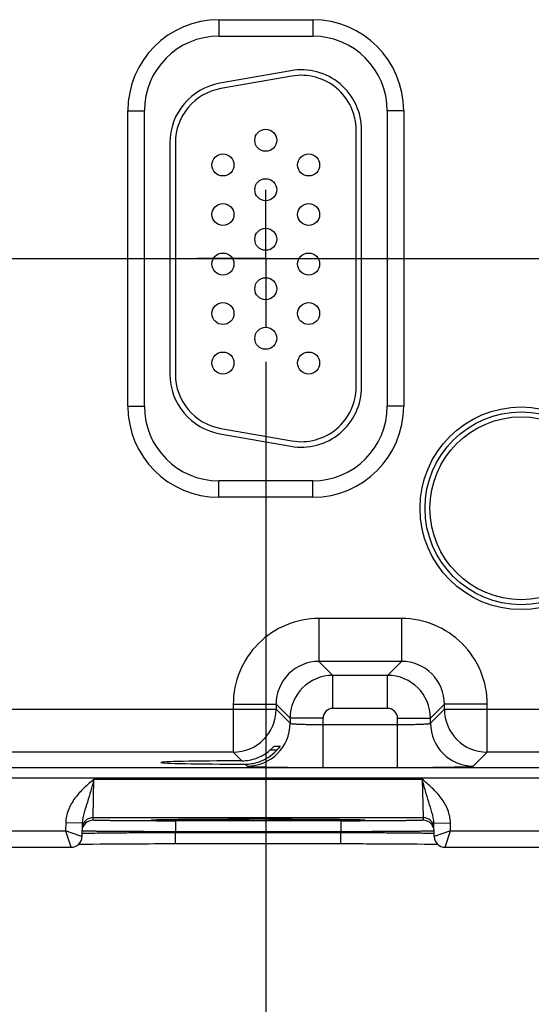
# Model space of a CAD drawing. Header units: inches. Extents: x 0 to 34, y 0 to 22.
# Tile 25 of 97: x 12.3 to 13.2, y 14.1 to 15.9. Entities that reach past the tile are written whole.
import ezdxf

# ---------------------------------------------------------------- set-up
doc = ezdxf.new("R2010")
doc.units = ezdxf.units.IN
doc.header["$LTSCALE"] = 1.87
doc.header["$MEASUREMENT"] = 0
doc.linetypes.add('CENTER', pattern=[0.6, 0.375, -0.075, 0.075, -0.075])
doc.layers.get('0').update_dxf_attribs({"linetype": 'CONTINUOUS'})
doc.layers.add('02___PRT_ALL_AXES', color=7, linetype='CONTINUOUS')
doc.layers.add('DIMENSIONS', color=7, linetype='CONTINUOUS')
doc.styles.get("Standard").update_dxf_attribs({"font": 'txt', "width": 0.8})
doc.dimstyles.new('DIMSTYLE_1', dxfattribs={"dimtxt": 0.125, "dimasz": 0.18, "dimexe": 0.125, "dimexo": 0.0625, "dimgap": 0.09, "dimtad": 0, "dimtih": 1, "dimtoh": 1, "dimzin": 4, "dimdsep": 46, "dimtxsty": 'STANDARD', "dimblk": '_FILLED', "dimblk1": '_FILLED', "dimblk2": '_FILLED', "dimcen": 0.09, "dimadec": 0, "dimazin": 0, "dimtp": 0.001, "dimtm": 0.001, "dimtfac": 1, "dimtofl": 0, "dimtmove": 0, "dimatfit": 3, "dimldrblk": '_FILLED', "dimfxl": 1, "dimtolj": 1, "dimtzin": 4, "dimarcsym": 0})

# ---------------------------------------------------------------- blocks, each defined once
blk = doc.blocks.new('*D12')
at = {"layer": 'DIMENSIONS', "color": 2, "linetype": 'CONTINUOUS'}
blk.add_line((19.9888, 14.4651), (19.9888, 13.7256), dxfattribs=at)
at = {"layer": 'DIMENSIONS', "color": 2, "linetype": 'CONTINUOUS', "insert": (19.9263, 13.6631), "char_height": 0.125, "width": 1.325, "attachment_point": 3, "rotation": 90, "line_spacing_factor": 0.9}
blk.add_mtext('15.99{\\Ftxt.shx;\\W1.000000;\\H0.125000; }[406.3]', dxfattribs=at)
blk = doc.blocks.new('_FILLED')
at = {"color": 0, "linetype": 'BYBLOCK'}
blk.add_solid([(0, 0), (-1, 0.1736), (-1, -0.1736)], dxfattribs=at)
blk = doc.blocks.new('*D17')
at = {"layer": 'DIMENSIONS', "color": 2, "linetype": 'CONTINUOUS'}
blk.add_line((7.3533, 15.4833), (20.6763, 15.4833), dxfattribs=at)
at = {"layer": 'DIMENSIONS', "color": 2, "linetype": 'CONTINUOUS', "insert": (20.7388, 15.5458), "char_height": 0.125, "width": 1.125, "attachment_point": 1, "line_spacing_factor": 0.9}
blk.add_mtext('1.07{\\Ftxt.shx;\\W1.000000;\\H0.125000; }[27.2]', dxfattribs=at)
blk = doc.blocks.new('*D23')
at = {"layer": 'DIMENSIONS', "color": 2, "linetype": 'CONTINUOUS'}
blk.add_line((12.7458, 15.2958), (12.7458, 13.7256), dxfattribs=at)
at = {"layer": 'DIMENSIONS', "color": 2, "linetype": 'CONTINUOUS', "insert": (12.6833, 13.6631), "char_height": 0.125, "width": 1.225, "attachment_point": 3, "rotation": 90, "line_spacing_factor": 0.9}
blk.add_mtext('8.75{\\Ftxt.shx;\\W1.000000;\\H0.125000; }[222.3]', dxfattribs=at)
blk = doc.blocks.new('*D24')
at = {"layer": 'DIMENSIONS', "color": 2, "linetype": 'CONTINUOUS'}
blk.add_line((13.6758, 15.2958), (13.6758, 13.7256), dxfattribs=at)
at = {"layer": 'DIMENSIONS', "color": 2, "linetype": 'CONTINUOUS', "insert": (13.6133, 13.6631), "char_height": 0.125, "width": 1.225, "attachment_point": 3, "rotation": 90, "line_spacing_factor": 0.9}
blk.add_mtext('9.68{\\Ftxt.shx;\\W1.000000;\\H0.125000; }[245.9]', dxfattribs=at)
blk = doc.blocks.new('*D25')
at = {"layer": 'DIMENSIONS', "color": 2, "linetype": 'CONTINUOUS'}
blk.add_line((14.6058, 15.2958), (14.6058, 13.7256), dxfattribs=at)
at = {"layer": 'DIMENSIONS', "color": 2, "linetype": 'CONTINUOUS', "insert": (14.5433, 13.6631), "char_height": 0.125, "width": 1.325, "attachment_point": 3, "rotation": 90, "line_spacing_factor": 0.9}
blk.add_mtext('10.61{\\Ftxt.shx;\\W1.000000;\\H0.125000; }[269.5]', dxfattribs=at)
blk = doc.blocks.new('*D26')
at = {"layer": 'DIMENSIONS', "color": 2, "linetype": 'CONTINUOUS'}
blk.add_line((15.5358, 15.2958), (15.5358, 13.7256), dxfattribs=at)
at = {"layer": 'DIMENSIONS', "color": 2, "linetype": 'CONTINUOUS', "insert": (15.4733, 13.6631), "char_height": 0.125, "width": 1.325, "attachment_point": 3, "rotation": 90, "line_spacing_factor": 0.9}
blk.add_mtext('11.54{\\Ftxt.shx;\\W1.000000;\\H0.125000; }[293.1]', dxfattribs=at)
blk = doc.blocks.new('*D27')
at = {"layer": 'DIMENSIONS', "color": 2, "linetype": 'CONTINUOUS'}
blk.add_line((16.4658, 15.2958), (16.4658, 13.7256), dxfattribs=at)
at = {"layer": 'DIMENSIONS', "color": 2, "linetype": 'CONTINUOUS', "insert": (16.4033, 13.6631), "char_height": 0.125, "width": 1.325, "attachment_point": 3, "rotation": 90, "line_spacing_factor": 0.9}
blk.add_mtext('12.47{\\Ftxt.shx;\\W1.000000;\\H0.125000; }[316.8]', dxfattribs=at)
blk = doc.blocks.new('*D28')
at = {"layer": 'DIMENSIONS', "color": 2, "linetype": 'CONTINUOUS'}
blk.add_line((17.3958, 15.2958), (17.3958, 13.7256), dxfattribs=at)
at = {"layer": 'DIMENSIONS', "color": 2, "linetype": 'CONTINUOUS', "insert": (17.3333, 13.6631), "char_height": 0.125, "width": 1.325, "attachment_point": 3, "rotation": 90, "line_spacing_factor": 0.9}
blk.add_mtext('13.40{\\Ftxt.shx;\\W1.000000;\\H0.125000; }[340.4]', dxfattribs=at)
blk = doc.blocks.new('*D29')
at = {"layer": 'DIMENSIONS', "color": 2, "linetype": 'CONTINUOUS'}
blk.add_line((18.3258, 15.2958), (18.3258, 13.7256), dxfattribs=at)
at = {"layer": 'DIMENSIONS', "color": 2, "linetype": 'CONTINUOUS', "insert": (18.2633, 13.6631), "char_height": 0.125, "width": 1.125, "attachment_point": 3, "rotation": 90, "line_spacing_factor": 0.9}
blk.add_mtext('14.33{\\Ftxt.shx;\\W1.000000;\\H0.125000; }[364]', dxfattribs=at)
blk = doc.blocks.new('*D30')
at = {"layer": 'DIMENSIONS', "color": 2, "linetype": 'CONTINUOUS'}
blk.add_line((19.2558, 15.2958), (19.2558, 13.7256), dxfattribs=at)
at = {"layer": 'DIMENSIONS', "color": 2, "linetype": 'CONTINUOUS', "insert": (19.1933, 13.6631), "char_height": 0.125, "width": 1.325, "attachment_point": 3, "rotation": 90, "line_spacing_factor": 0.9}
blk.add_mtext('15.26{\\Ftxt.shx;\\W1.000000;\\H0.125000; }[387.6]', dxfattribs=at)

msp = doc.modelspace()

# ---------------------------------------------------------------- linework, layer by layer
at = {"color": 7, "linetype": 'CONTINUOUS'}
for p, q in [((12.6603, 15.9174), (12.8313, 15.9174)), ((12.6603, 15.9174), (12.6603, 15.8874)), ((12.8313, 15.9174), (12.8313, 15.8874)), ((12.6603, 15.8874), (12.8313, 15.8874)), ((12.7912, 15.8247), (12.6622, 15.8019)), ((12.793, 15.8148), (12.664, 15.7921)), ((12.4948, 15.7518), (12.5248, 15.7518)), ((12.4948, 15.2148), (12.4948, 15.7518)), ((12.5248, 15.2148), (12.5248, 15.7518)), ((12.9968, 15.7518), (12.9668, 15.7518)), ((12.9668, 15.7518), (12.9668, 15.2148)), ((12.9968, 15.7518), (12.9968, 15.2148)), ((12.9103, 15.2503), (12.9103, 15.7163)), ((12.9203, 15.2503), (12.9203, 15.7163)), ((12.5713, 15.6936), (12.5713, 15.2731)), ((12.5813, 15.6936), (12.5813, 15.2731)), ((12.4948, 15.2148), (12.5248, 15.2148)), ((12.9968, 15.2148), (12.9668, 15.2148)), ((12.6622, 15.1648), (12.7912, 15.142)), ((12.664, 15.1746), (12.793, 15.1519)), ((12.8313, 15.0793), (12.6603, 15.0793)), ((12.6603, 15.0493), (12.6603, 15.0793)), ((12.8313, 15.0493), (12.8313, 15.0793)), ((12.8313, 15.0493), (12.6603, 15.0493)), ((12.9929, 14.829), (12.8426, 14.829)), ((12.8426, 14.829), (12.8426, 14.751)), ((12.9929, 14.829), (12.9929, 14.751)), ((12.9929, 14.751), (12.8426, 14.751)), ((12.8426, 14.751), (12.868, 14.7256)), ((12.9929, 14.751), (12.9676, 14.7256)), ((12.9676, 14.7256), (12.868, 14.7256)), ((12.868, 14.6656), (12.868, 14.7256)), ((12.9676, 14.6656), (12.9676, 14.7256)), ((12.1409, 14.664), (12.7646, 14.664)), ((12.6866, 14.673), (12.7646, 14.673)), ((12.6866, 14.673), (12.6866, 14.586)), ((12.7646, 14.673), (12.79, 14.6476)), ((12.7646, 14.673), (12.7646, 14.664)), ((12.7646, 14.664), (12.79, 14.6386)), ((12.9676, 14.6656), (12.868, 14.6656)), ((13.0709, 14.673), (13.0456, 14.6476)), ((13.0456, 14.6386), (13.0709, 14.664)), ((13.1489, 14.673), (13.0709, 14.673)), ((13.0709, 14.664), (13.0709, 14.673)), ((13.0709, 14.664), (13.6946, 14.664)), ((13.1489, 14.586), (13.1489, 14.673)), ((12.85, 14.6476), (12.79, 14.6476)), ((12.79, 14.6476), (12.79, 14.6386)), ((12.85, 14.5583), (12.85, 14.6476)), ((12.9856, 14.6476), (13.0456, 14.6476)), ((12.9856, 14.5583), (12.9856, 14.6476)), ((13.0456, 14.6386), (13.0456, 14.6476)), ((12.85, 14.6362), (12.9856, 14.6362)), ((12.6866, 14.586), (12.2189, 14.586)), ((12.6866, 14.586), (12.7022, 14.5704)), ((12.7657, 14.5895), (12.7533, 14.5895)), ((12.7614, 14.5972), (12.7717, 14.5972)), ((12.7717, 14.5972), (12.7692, 14.5936)), ((13.1235, 14.5606), (13.1489, 14.586)), ((13.6166, 14.586), (13.1489, 14.586)), ((6.7202, 14.5582), (19.6905, 14.5582)), ((12.7084, 14.5643), (12.712, 14.5606)), ((12.85, 14.5583), (12.9856, 14.5583)), ((6.7202, 14.5392), (19.6905, 14.5392)), ((12.4315, 14.467), (12.4331, 14.537)), ((12.4331, 14.537), (13.0304, 14.537)), ((13.0304, 14.537), (13.032, 14.467)), ((12.4315, 14.467), (13.032, 14.467)), ((12.4315, 14.4623), (12.4315, 14.467)), ((12.5404, 14.4631), (12.5405, 14.4631)), ((12.5405, 14.4631), (12.5406, 14.4631)), ((12.5406, 14.4631), (12.5408, 14.4631)), ((12.5408, 14.4631), (12.5411, 14.4631)), ((12.5411, 14.4631), (12.5415, 14.4632)), ((12.5415, 14.4632), (12.542, 14.4632)), ((12.542, 14.4632), (12.5428, 14.4632)), ((12.5428, 14.4632), (12.5441, 14.4633)), ((12.5441, 14.4633), (12.5458, 14.4633)), ((12.5458, 14.4633), (12.5482, 14.4634)), ((12.5482, 14.4634), (12.5525, 14.4635)), ((12.5525, 14.4635), (12.5595, 14.4636)), ((12.5595, 14.4636), (12.5689, 14.4638)), ((12.5689, 14.4638), (12.5806, 14.4639)), ((12.5806, 14.4639), (12.5883, 14.464)), ((12.8821, 14.461), (12.5814, 14.461)), ((12.5814, 14.461), (12.5814, 14.4414)), ((12.5883, 14.464), (12.5946, 14.4641)), ((12.5946, 14.4641), (12.599, 14.4641)), ((12.599, 14.4641), (12.6036, 14.4641)), ((12.6036, 14.4641), (12.6084, 14.4642)), ((12.6084, 14.4642), (12.6121, 14.4642)), ((12.6121, 14.4642), (12.6159, 14.4642)), ((12.6159, 14.4642), (12.6185, 14.4642)), ((12.6185, 14.4642), (12.6225, 14.4643)), ((12.6225, 14.4643), (12.6266, 14.4643)), ((12.6266, 14.4643), (12.6294, 14.4643)), ((12.6294, 14.4643), (12.6336, 14.4643)), ((12.6336, 14.4643), (12.6365, 14.4643)), ((12.6365, 14.4643), (12.6395, 14.4644)), ((12.6395, 14.4644), (12.6425, 14.4644)), ((12.6425, 14.4644), (12.647, 14.4644)), ((12.647, 14.4644), (12.6501, 14.4644)), ((12.6501, 14.4644), (12.6532, 14.4644)), ((12.6532, 14.4644), (12.6564, 14.4644)), ((12.6564, 14.4644), (12.6596, 14.4644)), ((12.6596, 14.4644), (12.6628, 14.4644)), ((12.6628, 14.4644), (12.6661, 14.4645)), ((12.6661, 14.4645), (12.6694, 14.4645)), ((12.6691, 14.4645), (12.6699, 14.4645)), ((12.6694, 14.4645), (12.6728, 14.4645)), ((12.6699, 14.4645), (12.6777, 14.4645)), ((12.6728, 14.4645), (12.6762, 14.4645)), ((12.6762, 14.4645), (12.6796, 14.4645)), ((12.6796, 14.4645), (12.683, 14.4645)), ((12.683, 14.4645), (12.6865, 14.4645)), ((12.6865, 14.4645), (12.69, 14.4645)), ((12.69, 14.4645), (12.6936, 14.4645)), ((12.6936, 14.4645), (12.6971, 14.4645)), ((12.6971, 14.4645), (12.7007, 14.4645)), ((12.7007, 14.4645), (12.7044, 14.4645)), ((12.7044, 14.4645), (12.708, 14.4645)), ((12.708, 14.4645), (12.7117, 14.4645)), ((12.7117, 14.4645), (12.7154, 14.4645)), ((12.7154, 14.4645), (12.7191, 14.4646)), ((12.7191, 14.4646), (12.7228, 14.4646)), ((12.7228, 14.4646), (12.7352, 14.4646)), ((12.7352, 14.4646), (12.7427, 14.4646)), ((12.7427, 14.4646), (12.7501, 14.4645)), ((12.7501, 14.4645), (12.7573, 14.4645)), ((12.7573, 14.4645), (12.762, 14.4645)), ((12.762, 14.4645), (12.7689, 14.4645)), ((12.7689, 14.4645), (12.7757, 14.4645)), ((12.7757, 14.4645), (12.7802, 14.4645)), ((12.7802, 14.4645), (12.7867, 14.4645)), ((12.7867, 14.4645), (12.7931, 14.4645)), ((12.7927, 14.4645), (12.7935, 14.4645)), ((12.7931, 14.4645), (12.7993, 14.4644)), ((12.7935, 14.4645), (12.8187, 14.4644)), ((12.7993, 14.4644), (12.8033, 14.4644)), ((12.8033, 14.4644), (12.8092, 14.4644)), ((12.8092, 14.4644), (12.815, 14.4644)), ((12.815, 14.4644), (12.8206, 14.4644)), ((12.8206, 14.4644), (12.826, 14.4643)), ((12.826, 14.4643), (12.8312, 14.4643)), ((12.8312, 14.4643), (12.8379, 14.4643)), ((12.8379, 14.4643), (12.8444, 14.4642)), ((12.8444, 14.4642), (12.8505, 14.4642)), ((12.8505, 14.4642), (12.8592, 14.4641)), ((12.8592, 14.4641), (12.8747, 14.464)), ((12.8747, 14.464), (12.8878, 14.4639)), ((12.8821, 14.461), (12.8821, 14.4414)), ((12.8878, 14.4639), (12.8987, 14.4637)), ((12.8987, 14.4637), (12.9068, 14.4636)), ((12.9068, 14.4636), (12.9126, 14.4635)), ((12.9126, 14.4635), (12.916, 14.4634)), ((12.916, 14.4634), (12.9183, 14.4633)), ((12.9183, 14.4633), (12.9199, 14.4633)), ((12.9199, 14.4633), (12.921, 14.4632)), ((12.921, 14.4632), (12.9217, 14.4632)), ((12.9217, 14.4632), (12.9222, 14.4632)), ((12.9222, 14.4632), (12.9225, 14.4631)), ((12.9225, 14.4631), (12.9228, 14.4631)), ((12.9228, 14.4631), (12.923, 14.4631)), ((13.032, 14.467), (13.0321, 14.4623)), ((12.1521, 14.4431), (12.3815, 14.4431)), ((12.3817, 14.4573), (12.3815, 14.4431)), ((12.3815, 14.4431), (12.3915, 14.4124)), ((12.4075, 14.4341), (12.3815, 14.4431)), ((12.4117, 14.4567), (12.3817, 14.4573)), ((12.4117, 14.4567), (12.4113, 14.4328)), ((13.0519, 14.4567), (13.0818, 14.4573)), ((13.0523, 14.4328), (13.0519, 14.4567)), ((13.0821, 14.4431), (13.0523, 14.4328)), ((13.0723, 14.4131), (13.0821, 14.4431)), ((13.0821, 14.4431), (13.0818, 14.4573)), ((13.0821, 14.4431), (13.3115, 14.4431)), ((12.4113, 14.4328), (12.4075, 14.4341)), ((12.8821, 14.4414), (12.5814, 14.4414)), ((12.5814, 14.4394), (12.5814, 14.4414)), ((12.8822, 14.4394), (12.5814, 14.4394)), ((12.5814, 14.4198), (12.5814, 14.4394)), ((12.8822, 14.4394), (12.8821, 14.4414)), ((12.8822, 14.4198), (12.8822, 14.4394)), ((12.1423, 14.4131), (12.3913, 14.4131)), ((12.4052, 14.4187), (12.4113, 14.4189)), ((12.4113, 14.4189), (12.4198, 14.419)), ((12.4198, 14.419), (12.4303, 14.4191)), ((12.4303, 14.4191), (12.4446, 14.4193)), ((12.4446, 14.4193), (12.4601, 14.4194)), ((12.4601, 14.4194), (12.4762, 14.4195)), ((12.4762, 14.4195), (12.488, 14.4196)), ((12.488, 14.4196), (12.4985, 14.4196)), ((12.4985, 14.4196), (12.5073, 14.4197)), ((12.5073, 14.4197), (12.5164, 14.4197)), ((12.5164, 14.4197), (12.5259, 14.4197)), ((12.5259, 14.4197), (12.5332, 14.4197)), ((12.5332, 14.4197), (12.5432, 14.4198)), ((12.5432, 14.4198), (12.5508, 14.4198)), ((12.5508, 14.4198), (12.5613, 14.4198)), ((12.5613, 14.4198), (12.5692, 14.4198)), ((12.5692, 14.4198), (12.58, 14.4198)), ((12.58, 14.4198), (12.8854, 14.4198)), ((12.8854, 14.4198), (12.8925, 14.4198)), ((12.8925, 14.4198), (12.8995, 14.4198)), ((12.8995, 14.4198), (12.9042, 14.4198)), ((12.9042, 14.4198), (12.911, 14.4198)), ((12.911, 14.4198), (12.9156, 14.4198)), ((12.9156, 14.4198), (12.9223, 14.4198)), ((12.9223, 14.4198), (12.9289, 14.4197)), ((12.9289, 14.4197), (12.9332, 14.4197)), ((12.9332, 14.4197), (12.9396, 14.4197)), ((12.9396, 14.4197), (12.9459, 14.4197)), ((12.9459, 14.4197), (12.9521, 14.4197)), ((12.9521, 14.4197), (12.9581, 14.4197)), ((12.9581, 14.4197), (12.964, 14.4196)), ((12.964, 14.4196), (12.9716, 14.4196)), ((12.9716, 14.4196), (12.979, 14.4196)), ((12.979, 14.4196), (12.9861, 14.4195)), ((12.9861, 14.4195), (12.9945, 14.4195)), ((12.9945, 14.4195), (13.0056, 14.4194)), ((13.0056, 14.4194), (13.0213, 14.4193)), ((13.0213, 14.4193), (13.0347, 14.4191)), ((13.0347, 14.4191), (13.0449, 14.419)), ((13.0449, 14.419), (13.0533, 14.4188)), ((13.0533, 14.4188), (13.0584, 14.4187)), ((13.0723, 14.4131), (13.3213, 14.4131))]:
    msp.add_line(p, q, dxfattribs=at)
for points in [[(12.5403, 14.4631), (12.5403, 14.4631), (12.5404, 14.4631)], [(12.923, 14.4631), (12.9231, 14.4631), (12.9232, 14.4631), (12.9232, 14.4631)]]:
    msp.add_lwpolyline(points, dxfattribs=at)
for centre, radius in [((12.7458, 15.6983), 0.02), ((12.6678, 15.6533), 0.02), ((12.8238, 15.6533), 0.02), ((12.7458, 15.6083), 0.02), ((12.6678, 15.5633), 0.02), ((12.8238, 15.5633), 0.02), ((12.7458, 15.5183), 0.02), ((12.6678, 15.4733), 0.02), ((12.8238, 15.4733), 0.02), ((12.7458, 15.4283), 0.02), ((12.6678, 15.3833), 0.02), ((12.8238, 15.3833), 0.02), ((12.7458, 15.3383), 0.02), ((12.6678, 15.2933), 0.02), ((12.8238, 15.2933), 0.02), ((13.2108, 15.0293), 0.1842), ((13.2108, 15.0293), 0.1752), ((13.2108, 15.0293), 0.1752), ((13.2108, 15.0293), 0.1662)]:
    msp.add_circle(centre, radius, dxfattribs=at)
for centre, radius, start, end in [((12.6603, 15.7518), 0.1655, 90, 180), ((12.8313, 15.7518), 0.1655, 0, 90), ((12.6603, 15.7518), 0.1355, 90, 180), ((12.8313, 15.7518), 0.1355, 0, 90), ((12.8103, 15.7163), 0.11, 0, 100), ((12.8103, 15.7163), 0.1, 0, 100), ((12.6813, 15.6936), 0.11, 100, 180), ((12.6813, 15.6936), 0.1, 100, 180), ((12.6813, 15.2731), 0.11, 180, 260), ((12.6813, 15.2731), 0.1, 180, 260), ((12.8103, 15.2503), 0.11, 260, 360), ((12.8103, 15.2503), 0.1, 260, 360), ((12.6603, 15.2148), 0.1655, 180, 270), ((12.6603, 15.2148), 0.1355, 180, 270), ((12.8313, 15.2148), 0.1655, 270, 360), ((12.8313, 15.2148), 0.1355, 270, 360), ((12.8426, 14.673), 0.156, 89.9968, 180.0032), ((12.9929, 14.673), 0.156, 359.9968, 90.0032), ((12.8426, 14.673), 0.078, 89.9731, 180.0269), ((12.993, 14.673), 0.078, 359.9731, 90.0269), ((12.868, 14.6476), 0.078, 90.0157, 179.9843), ((12.9675, 14.6476), 0.078, 0.0157, 89.9843), ((12.6866, 14.664), 0.078, 270.0209, 359.9791), ((12.868, 14.6476), 0.018, 89.9968, 180.0032), ((12.9676, 14.6476), 0.018, 359.9968, 90.0032), ((13.1489, 14.664), 0.078, 180.021, 269.979), ((12.712, 14.6386), 0.078, 270.021, 359.979), ((13.1236, 14.6386), 0.078, 180.021, 269.979), ((12.7017, 14.6494), 0.0791, 292.3257, 310.7264), ((12.7085, 14.6417), 0.0774, 287.4712, 317.598), ((12.7173, 14.6338), 0.0657, 317.5183, 322.2666), ((12.702, 14.649), 0.0786, 270.1859, 290.0782), ((12.7085, 14.6422), 0.0779, 269.9093, 287.3972), ((12.702, 14.649), 0.0786, 290.0695, 292.2712), ((12.4315, 14.447), 0.02, 89.9988, 174.0557), ((12.4315, 14.4423), 0.02, 90.0018, 159.2182), ((12.5813, 31.3422), 16.8812, 269.88052, 270.00023), ((12.7311, -6.7221), 21.1866, 89.99809, 90.14426), ((12.732, -6.9923), 21.4569, 89.8381, 90.00066), ((12.8825, 31.0899), 16.6289, 269.99887, 270.1204), ((13.032, 14.447), 0.02, 5.9442, 90.0012), ((13.0321, 14.4423), 0.02, 20.7819, 89.9982), ((13.032, 14.4423), 0.0201, 5.9764, 20.7377), ((12.3913, 14.4331), 0.02, 269.9965, 358.9986), ((13.0723, 14.4331), 0.02, 181.0014, 270.003)]:
    msp.add_arc(centre, radius, start, end, dxfattribs=at)
msp.add_ellipse((12.7318, 14.5673), major_axis=(0.1771, 0), ratio=0.017455, start_param=1.73829, end_param=4.579802, dxfattribs=at)
for points, knots in [([(12.79, 14.6386), (12.7901, 14.6385), (12.7906, 14.6383), (12.7915, 14.6381), (12.793, 14.6379), (12.795, 14.6377), (12.7976, 14.6375), (12.8019, 14.6372), (12.8085, 14.6369), (12.8174, 14.6366), (12.8276, 14.6364), (12.8386, 14.6363), (12.8461, 14.6362), (12.85, 14.6362)], [0, 0, 0, 0, 0.007465, 0.023634, 0.048801, 0.082831, 0.125437, 0.176242, 0.300498, 0.450998, 0.622121, 0.807436, 1, 1, 1, 1]), ([(12.9856, 14.6362), (12.9894, 14.6362), (12.997, 14.6363), (13.008, 14.6364), (13.0182, 14.6366), (13.0271, 14.6369), (13.0336, 14.6372), (13.038, 14.6375), (13.0405, 14.6377), (13.0425, 14.6379), (13.0441, 14.6381), (13.045, 14.6383), (13.0455, 14.6385), (13.0456, 14.6386)], [0, 0, 0, 0, 0.192564, 0.377879, 0.549002, 0.699502, 0.823758, 0.874563, 0.917169, 0.951199, 0.976366, 0.992535, 1, 1, 1, 1]), ([(12.7533, 14.5895), (12.7543, 14.5903), (12.7557, 14.5916), (12.7574, 14.5932), (12.7586, 14.5944), (12.7596, 14.5954), (12.7604, 14.5963), (12.761, 14.5968), (12.7613, 14.5972), (12.7614, 14.5972)], [0, 0, 0, 0, 0.341985, 0.503266, 0.652899, 0.785737, 0.894534, 0.969658, 1, 1, 1, 1]), ([(12.712, 14.5606), (12.7121, 14.5606), (12.7124, 14.5605), (12.713, 14.5604), (12.7139, 14.5603), (12.7158, 14.5601), (12.7189, 14.5599), (12.7236, 14.5597), (12.7295, 14.5595), (12.7364, 14.5593), (12.7445, 14.5591), (12.7572, 14.5589), (12.775, 14.5586), (12.7984, 14.5584), (12.8237, 14.5583), (12.8411, 14.5583), (12.85, 14.5583)], [0, 0, 0, 0, 0.002193, 0.006647, 0.013411, 0.022486, 0.047491, 0.081449, 0.124045, 0.174884, 0.233488, 0.299307, 0.450055, 0.621474, 0.807109, 1, 1, 1, 1]), ([(12.9856, 14.5583), (12.9944, 14.5583), (13.0119, 14.5583), (13.0372, 14.5584), (13.0605, 14.5586), (13.0784, 14.5589), (13.091, 14.5591), (13.0991, 14.5593), (13.1061, 14.5595), (13.112, 14.5597), (13.1166, 14.5599), (13.1198, 14.5601), (13.1216, 14.5603), (13.1226, 14.5604), (13.1231, 14.5605), (13.1235, 14.5606), (13.1235, 14.5606)], [0, 0, 0, 0, 0.192891, 0.378526, 0.549945, 0.700693, 0.766512, 0.825116, 0.875955, 0.918551, 0.952509, 0.977514, 0.986589, 0.993353, 0.997807, 1, 1, 1, 1]), ([(12.4331, 14.537), (12.4269, 14.5317), (12.4146, 14.521), (12.3979, 14.503), (12.3854, 14.4817), (12.3819, 14.4654), (12.3817, 14.4573)], [0, 0, 0, 0, 0.250433, 0.500695, 0.750607, 1, 1, 1, 1]), ([(12.4331, 14.537), (12.4312, 14.5299), (12.4273, 14.5159), (12.4213, 14.4956), (12.415, 14.4764), (12.4118, 14.4633), (12.4117, 14.4567)], [0, 0, 0, 0, 0.26692, 0.521785, 0.762128, 1, 1, 1, 1]), ([(13.0818, 14.4573), (13.0817, 14.4654), (13.0782, 14.4817), (13.0657, 14.503), (13.049, 14.521), (13.0366, 14.5317), (13.0304, 14.537)], [0, 0, 0, 0, 0.249434, 0.499356, 0.749606, 1, 1, 1, 1]), ([(13.0519, 14.4567), (13.0517, 14.4633), (13.0485, 14.4764), (13.0422, 14.4956), (13.0362, 14.5159), (13.0324, 14.5299), (13.0304, 14.537)], [0, 0, 0, 0, 0.237871, 0.478216, 0.733079, 1, 1, 1, 1]), ([(12.5461, 14.4611), (12.5382, 14.4611), (12.523, 14.4611), (12.5011, 14.4612), (12.4815, 14.4613), (12.4668, 14.4615), (12.4565, 14.4616), (12.4501, 14.4617), (12.4446, 14.4618), (12.44, 14.4619), (12.4368, 14.462), (12.4348, 14.4621), (12.4336, 14.4621), (12.4327, 14.4622), (12.432, 14.4622), (12.4317, 14.4623), (12.4315, 14.4623), (12.4315, 14.4623)], [0, 0, 0, 0, 0.206573, 0.398898, 0.571634, 0.71999, 0.783713, 0.839858, 0.88804, 0.927922, 0.959234, 0.971605, 0.98176, 0.989679, 0.99535, 0.998776, 1, 1, 1, 1]), ([(12.5464, 14.4624), (12.5436, 14.4625), (12.5326, 14.4628), (12.5435, 14.4633), (12.5462, 14.4633)], [0, 0, 0, 0, 0.507679, 1, 1, 1, 1]), ([(12.5462, 14.4633), (12.5615, 14.4638), (12.6025, 14.4641), (12.6435, 14.4644), (12.6691, 14.4645)], [0, 0, 0, 0, 0.373944, 1, 1, 1, 1]), ([(12.7318, 14.4612), (12.6933, 14.4612), (12.6405, 14.4613), (12.5787, 14.4618), (12.5554, 14.4621), (12.5464, 14.4624)], [0, 0, 0, 0, 0.622445, 0.854331, 1, 1, 1, 1]), ([(12.9174, 14.4624), (12.9084, 14.4621), (12.8851, 14.4618), (12.8233, 14.4613), (12.7704, 14.4612), (12.7318, 14.4612)], [0, 0, 0, 0, 0.144833, 0.376549, 1, 1, 1, 1]), ([(12.8187, 14.4644), (12.8391, 14.4643), (12.8719, 14.4641), (12.9048, 14.4637), (12.9171, 14.4634)], [0, 0, 0, 0, 0.622032, 1, 1, 1, 1]), ([(12.9171, 14.4634), (12.9199, 14.4633), (12.931, 14.4629), (12.9201, 14.4625), (12.9174, 14.4624)], [0, 0, 0, 0, 0.506993, 1, 1, 1, 1]), ([(13.0321, 14.4623), (13.0321, 14.4623), (13.0318, 14.4623), (13.0315, 14.4622), (13.0308, 14.4622), (13.0299, 14.4621), (13.0288, 14.4621), (13.0267, 14.462), (13.0235, 14.4619), (13.019, 14.4618), (13.0134, 14.4617), (13.007, 14.4616), (12.9968, 14.4615), (12.9821, 14.4613), (12.9624, 14.4612), (12.9406, 14.4611), (12.9253, 14.4611), (12.9174, 14.4611)], [0, 0, 0, 0, 0.001224, 0.00465, 0.010321, 0.01824, 0.028394, 0.040766, 0.072077, 0.111958, 0.16014, 0.216285, 0.280008, 0.428364, 0.6011, 0.793426, 1, 1, 1, 1]), ([(12.5814, 14.4414), (12.5704, 14.4414), (12.5487, 14.4414), (12.5172, 14.4416), (12.4923, 14.4417), (12.4739, 14.4418), (12.4616, 14.4419), (12.4504, 14.442), (12.4405, 14.4421), (12.432, 14.4422), (12.4249, 14.4423), (12.4199, 14.4424), (12.4167, 14.4424), (12.4148, 14.4425), (12.4135, 14.4425), (12.4124, 14.4425), (12.4119, 14.4427), (12.4115, 14.4426), (12.4115, 14.4427)], [0, 0, 0, 0, 0.195111, 0.382711, 0.555605, 0.634428, 0.707137, 0.773035, 0.831485, 0.881925, 0.923871, 0.956921, 0.970006, 0.980756, 0.989145, 0.995152, 0.998767, 1, 1, 1, 1]), ([(13.0521, 14.4427), (13.0521, 14.4426), (13.0517, 14.4427), (13.0512, 14.4425), (13.0501, 14.4425), (13.0487, 14.4425), (13.0469, 14.4424), (13.0437, 14.4424), (13.0387, 14.4423), (13.0316, 14.4422), (13.023, 14.4421), (13.0131, 14.442), (13.0019, 14.4419), (12.9896, 14.4418), (12.9712, 14.4417), (12.9464, 14.4416), (12.9149, 14.4414), (12.8932, 14.4414), (12.8821, 14.4414)], [0, 0, 0, 0, 0.001233, 0.004848, 0.010855, 0.019244, 0.029994, 0.043079, 0.076129, 0.118075, 0.168515, 0.226965, 0.292863, 0.365572, 0.444395, 0.617289, 0.804889, 1, 1, 1, 1]), ([(12.5814, 14.4394), (12.5603, 14.4394), (12.5297, 14.4393), (12.4905, 14.4391), (12.4654, 14.4389), (12.4445, 14.4386), (12.4301, 14.4384), (12.4212, 14.4382), (12.4166, 14.4381), (12.4136, 14.438), (12.4121, 14.4379), (12.4116, 14.4378)], [0, 0, 0, 0, 0.372158, 0.541364, 0.690991, 0.815629, 0.910768, 0.946154, 0.972968, 0.990968, 1, 1, 1, 1]), ([(13.0522, 14.4378), (13.0522, 14.4379), (13.0518, 14.4378), (13.0513, 14.438), (13.0502, 14.438), (13.0488, 14.4381), (13.0469, 14.4381), (13.0437, 14.4382), (13.0387, 14.4383), (13.0316, 14.4385), (13.0231, 14.4386), (13.0132, 14.4387), (13.002, 14.4388), (12.9897, 14.4389), (12.9713, 14.4391), (12.9464, 14.4392), (12.9149, 14.4394), (12.8932, 14.4394), (12.8822, 14.4394)], [0, 0, 0, 0, 0.001269, 0.004904, 0.010927, 0.019331, 0.030094, 0.043192, 0.076265, 0.118231, 0.168685, 0.227145, 0.293046, 0.365752, 0.444565, 0.617421, 0.804963, 1, 1, 1, 1])]:
    msp.add_open_spline(points, degree=3, knots=knots, dxfattribs=at)
msp.add_open_spline([(13.0523, 14.4328), (13.0523, 14.4328), (13.0523, 14.4328), (13.0523, 14.4328)], degree=3, dxfattribs=at)
at = {"layer": '02___PRT_ALL_AXES', "color": 7, "linetype": 'CENTER'}
for p, q in [((12.7458, 15.4833), (12.7458, 15.6084)), ((11.8158, 15.4833), (12.6208, 15.4833)), ((12.7458, 15.4833), (12.6208, 15.4833)), ((12.7458, 15.4833), (13.5508, 15.4833)), ((12.7458, 15.4833), (12.7458, 15.3583))]:
    msp.add_line(p, q, dxfattribs=at)

# ---------------------------------------------------------------- dimensions: what is measured, and where the dimension line sits
at = {"layer": 'DIMENSIONS', "color": 2, "linetype": 'CONTINUOUS'}
for feature_location, offset, dtype, origin, picture, middle in [((7.3533, 15.4833), (13.323, 0), 0, (7.2908, 14.4131), '*D17', (21.3013, 15.4833)), ((12.7458, 15.2958), (0, -1.5702), 1, (3.9946, 15.3583), '*D23', (12.7458, 13.0506)), ((13.6758, 15.2958), (0, -1.5702), 1, (3.9946, 15.3583), '*D24', (13.6758, 13.0506)), ((14.6058, 15.2958), (0, -1.5702), 1, (3.9946, 15.3583), '*D25', (14.6058, 13.0006)), ((15.5358, 15.2958), (0, -1.5702), 1, (3.9946, 15.3583), '*D26', (15.5358, 13.0006)), ((16.4658, 15.2958), (0, -1.5702), 1, (3.9946, 15.3583), '*D27', (16.4658, 13.0006)), ((17.3958, 15.2958), (0, -1.5702), 1, (3.9946, 15.3583), '*D28', (17.3958, 13.0006)), ((18.3258, 15.2958), (0, -1.5702), 1, (3.9946, 15.3583), '*D29', (18.3258, 13.1006)), ((19.2558, 15.2958), (0, -1.5702), 1, (3.9946, 15.3583), '*D30', (19.2558, 13.0006)), ((19.9888, 14.4651), (0, -0.7395), 1, (3.9946, 14.5276), '*D12', (19.9888, 13.0006))]:
    dim = msp.add_ordinate_dim(feature_location=feature_location, offset=offset, dtype=dtype, origin=origin, dimstyle='DIMSTYLE_1', override={"dimtad": 1, "dimtih": 0, "dimtoh": 0}, dxfattribs=at)
    dim.commit()
    dim.dimension.update_dxf_attribs({"geometry": picture, "text_midpoint": middle})

doc.saveas('drawing.dxf')
